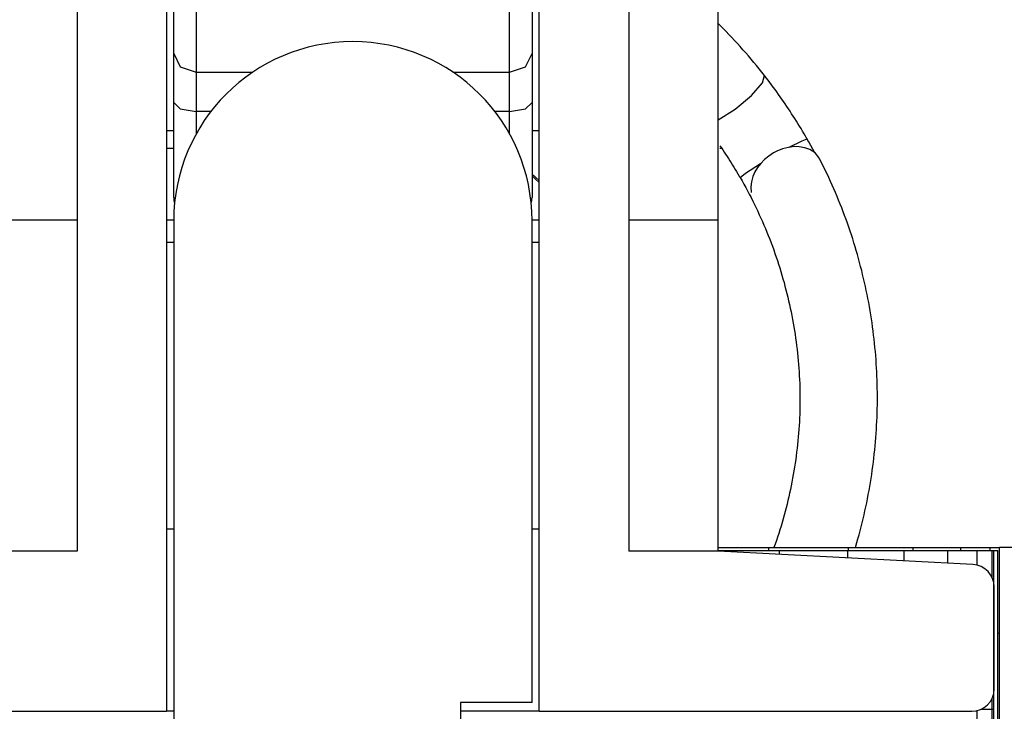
# Model space of a CAD drawing. Extents: x -169 to 6736, y -208 to 3022.
# Tile 156 of 256: x 1709.937 to 1711.31, y 409.941 to 410.906. Entities that reach past the tile are written whole.
import ezdxf

# ---------------------------------------------------------------- set-up
doc = ezdxf.new("R2010")
doc.units = 0
doc.header["$MEASUREMENT"] = 0
doc.header["$PDSIZE"] = 1
doc.layers.get('DEFPOINTS').update_dxf_attribs({"linetype": 'CONTINUOUS'})
doc.layers.add('DIM', color=3, linetype='CONTINUOUS')
doc.layers.add('SPILL-BUCKET', color=1, linetype='CONTINUOUS')
doc.styles.add('SIMPLEX', font='simplex')
doc.dimstyles.new('DIM64', dxfattribs={"dimscale": 64, "dimtxt": 0.09375, "dimasz": 0.09375, "dimexe": 0.0625, "dimexo": 0.0625, "dimgap": 0.046875, "dimtad": 1, "dimdec": 4, "dimzin": 3, "dimdsep": 46, "dimlunit": 4, "dimtxsty": 'SIMPLEX', "dimcen": 0, "dimclrd": 256, "dimclre": 256, "dimclrt": 256, "dimadec": 0, "dimazin": 0, "dimtfac": 1, "dimtdec": 4, "dimtmove": 0, "dimatfit": 3, "dimfxl": 1, "dimfrac": 2, "dimtolj": 1, "dimtzin": 0, "dimarcsym": 0})

# ---------------------------------------------------------------- blocks, each defined once
blk = doc.blocks.new('*D17')
at = {"layer": 'DEFPOINTS', "color": 0, "transparency": 16777216}
for p in [(1422.4289, 414.2886), (2052.1541, 410.0074), (1422.4289, 136.5159)]:
    blk.add_point(p, dxfattribs=at)
at = {"layer": 'DIM', "lineweight": -2, "transparency": 16777216}
for p, q in [((1422.4289, 410.2886), (1422.4289, 132.5159)), ((2052.1541, 406.0074), (2052.1541, 132.5159)), ((2046.1541, 136.5159), (1428.4289, 136.5159))]:
    blk.add_line(p, q, dxfattribs=at)
at = {"layer": 'DIM', "transparency": 16777216}
for points in [[(1428.4289, 137.5159), (1428.4289, 135.5159), (1422.4289, 136.5159)], [(2046.1541, 137.5159), (2046.1541, 135.5159), (2052.1541, 136.5159)]]:
    blk.add_solid(points, dxfattribs=at)
at = {"layer": 'DIM', "transparency": 16777216, "insert": (1737.2915, 144.0873), "char_height": 6, "attachment_point": 5, "style": 'SIMPLEX'}
blk.add_mtext('\\A1;52\'-5 3/4" (F.V. TANK SLAB)', dxfattribs=at)

msp = doc.modelspace()

# ---------------------------------------------------------------- linework, layer by layer
at = {"layer": 'SPILL-BUCKET', "color": 1, "linetype": 'Continuous'}
for p, q in [((1710.14159, 411.62786), (1710.14159, 410.19584)), ((1710.66123, 410.19584), (1710.66123, 411.62786)), ((1710.01667, 411.50295), (1710.01667, 410.16442)), ((1710.78615, 411.50295), (1710.78615, 410.16442)), ((1710.91106, 410.16442), (1710.91106, 411.50295)), ((1709.89176, 410.62697), (1710.01667, 410.62697)), ((1710.14159, 410.62655), (1710.15159, 410.62655)), ((1710.65123, 410.62655), (1710.66123, 410.62655)), ((1710.78615, 410.62697), (1710.91106, 410.62697)), ((1710.15158, 410.59532), (1710.14159, 410.59532)), ((1710.66123, 410.59532), (1710.65124, 410.59532)), ((1710.14159, 410.19584), (1710.14159, 409.94101)), ((1710.14159, 410.19584), (1710.1441, 410.19584)), ((1710.1441, 410.19584), (1710.15158, 410.19584)), ((1710.65124, 410.19584), (1710.65872, 410.19584)), ((1710.65872, 410.19584), (1710.66123, 410.19584)), ((1710.66123, 409.94101), (1710.66123, 410.19584)), ((1710.01667, 410.16442), (1709.89176, 410.16442)), ((1710.91106, 410.16442), (1710.78615, 410.16442)), ((1711.2662, 410.14581), (1710.91106, 410.16442)), ((1711.2958, 409.97224), (1711.2958, 410.11462)), ((1709.53825, 409.94101), (1710.14159, 409.94101)), ((1710.1441, 409.94101), (1710.14159, 409.94101)), ((1710.15158, 409.94101), (1710.1441, 409.94101)), ((1710.59727, 409.94101), (1710.55129, 409.94101)), ((1710.63211, 409.94101), (1710.59727, 409.94101)), ((1710.65385, 409.94101), (1710.63211, 409.94101)), ((1710.66123, 409.94101), (1710.65385, 409.94101)), ((1710.66123, 409.94101), (1711.26457, 409.94101))]:
    msp.add_line(p, q, dxfattribs=at)
at = {"layer": 'SPILL-BUCKET', "linetype": 'Continuous'}
for p, q in [((1710.18281, 410.95517), (1710.18281, 410.88958)), ((1710.62001, 410.88958), (1710.62001, 410.95517)), ((1710.15158, 410.85883), (1710.15158, 410.92061)), ((1710.65124, 410.92061), (1710.65124, 410.85883)), ((1710.91783, 410.89383), (1710.91107, 410.90062)), ((1710.18281, 410.88958), (1710.18281, 410.83284)), ((1710.62001, 410.83284), (1710.62001, 410.88958)), ((1710.92187, 410.88969), (1710.91783, 410.89383)), ((1710.92588, 410.88551), (1710.92187, 410.88969)), ((1710.92986, 410.8813), (1710.92588, 410.88551)), ((1710.93381, 410.87706), (1710.92986, 410.8813)), ((1710.93773, 410.87279), (1710.93381, 410.87706)), ((1710.94162, 410.86848), (1710.93773, 410.87279)), ((1710.94547, 410.86415), (1710.94162, 410.86848)), ((1710.15158, 410.85883), (1710.16073, 410.84045)), ((1710.15158, 410.82874), (1710.15158, 410.85883)), ((1710.64209, 410.84045), (1710.65124, 410.85883)), ((1710.65124, 410.85883), (1710.65124, 410.82874)), ((1710.9493, 410.85978), (1710.94547, 410.86415)), ((1710.95309, 410.85539), (1710.9493, 410.85978)), ((1710.95685, 410.85096), (1710.95309, 410.85539)), ((1710.96058, 410.8465), (1710.95685, 410.85096)), ((1710.96427, 410.84202), (1710.96058, 410.8465)), ((1710.96793, 410.8375), (1710.96427, 410.84202)), ((1710.15158, 410.79035), (1710.15158, 410.82874)), ((1710.16073, 410.84045), (1710.18281, 410.83284)), ((1710.18281, 410.83284), (1710.26198, 410.83284)), ((1710.18281, 410.83284), (1710.18281, 410.80877)), ((1710.54084, 410.83284), (1710.62001, 410.83284)), ((1710.62001, 410.83284), (1710.64209, 410.84045)), ((1710.62001, 410.80877), (1710.62001, 410.83284)), ((1710.65124, 410.82874), (1710.65124, 410.79035)), ((1710.97156, 410.83295), (1710.96793, 410.8375)), ((1710.97352, 410.83047), (1710.97156, 410.83295)), ((1710.97269, 410.81779), (1710.97548, 410.82797)), ((1710.97548, 410.82797), (1710.97352, 410.83047)), ((1710.97675, 410.82632), (1710.97548, 410.82797)), ((1710.95744, 410.80041), (1710.97269, 410.81779)), ((1710.97803, 410.82467), (1710.97675, 410.82632)), ((1710.98048, 410.82147), (1710.97803, 410.82467)), ((1710.98292, 410.81824), (1710.98048, 410.82147)), ((1710.98535, 410.81499), (1710.98292, 410.81824)), ((1710.98776, 410.81173), (1710.98535, 410.81499)), ((1710.18281, 410.80877), (1710.18281, 410.77807)), ((1710.62001, 410.77807), (1710.62001, 410.80877)), ((1710.9345, 410.78128), (1710.95744, 410.80041)), ((1710.99016, 410.80846), (1710.98776, 410.81173)), ((1710.99255, 410.80516), (1710.99016, 410.80846)), ((1710.99492, 410.80185), (1710.99255, 410.80516)), ((1710.99727, 410.79852), (1710.99492, 410.80185)), ((1710.15158, 410.74623), (1710.15158, 410.79035)), ((1710.15158, 410.79035), (1710.16073, 410.78166)), ((1710.64209, 410.78166), (1710.65124, 410.79035)), ((1710.65124, 410.79035), (1710.65124, 410.74623)), ((1710.99961, 410.79518), (1710.99727, 410.79852)), ((1711.00193, 410.79182), (1710.99961, 410.79518)), ((1711.00424, 410.78845), (1711.00193, 410.79182)), ((1711.00653, 410.78506), (1711.00424, 410.78845)), ((1710.16073, 410.78166), (1710.18281, 410.77807)), ((1710.18281, 410.77807), (1710.18281, 410.76199)), ((1710.20354, 410.77807), (1710.18281, 410.77807)), ((1710.62001, 410.77807), (1710.59928, 410.77807)), ((1710.62001, 410.77807), (1710.64209, 410.78166)), ((1710.62001, 410.76199), (1710.62001, 410.77807)), ((1710.91106, 410.76639), (1710.9345, 410.78128)), ((1711.00881, 410.78166), (1711.00653, 410.78506)), ((1711.01107, 410.77825), (1711.00881, 410.78166)), ((1711.01331, 410.77482), (1711.01107, 410.77825)), ((1711.01553, 410.77138), (1711.01331, 410.77482)), ((1710.18281, 410.76199), (1710.18281, 410.74649)), ((1710.62001, 410.74649), (1710.62001, 410.76199)), ((1711.01774, 410.76792), (1711.01553, 410.77138)), ((1711.01993, 410.76446), (1711.01774, 410.76792)), ((1711.02211, 410.76098), (1711.01993, 410.76446)), ((1711.02426, 410.75749), (1711.02211, 410.76098)), ((1710.14159, 410.75146), (1710.15158, 410.75146)), ((1710.15158, 410.72427), (1710.15158, 410.75196)), ((1710.15158, 410.70915), (1710.15158, 410.74623)), ((1710.65123, 410.75146), (1710.66122, 410.75146)), ((1710.65124, 410.75206), (1710.65124, 410.74655)), ((1710.65124, 410.74655), (1710.65124, 410.7304)), ((1710.65124, 410.74623), (1710.65124, 410.70915)), ((1711.0264, 410.75398), (1711.02426, 410.75749)), ((1711.02852, 410.75047), (1711.0264, 410.75398)), ((1711.03062, 410.74695), (1711.02852, 410.75047)), ((1711.0327, 410.74342), (1711.03062, 410.74695)), ((1711.01007, 410.72809), (1711.02786, 410.7372)), ((1711.02786, 410.7372), (1711.03489, 410.73966)), ((1711.0338, 410.74154), (1711.0327, 410.74342)), ((1711.03489, 410.73966), (1711.0338, 410.74154)), ((1711.03609, 410.73757), (1711.03489, 410.73966)), ((1711.03729, 410.73547), (1711.03609, 410.73757)), ((1711.04011, 410.73047), (1711.03729, 410.73547)), ((1710.14624, 410.72642), (1710.14124, 410.72642)), ((1710.15124, 410.72642), (1710.14624, 410.72642)), ((1710.15158, 410.72102), (1710.15158, 410.72427)), ((1710.65124, 410.7304), (1710.65124, 410.72063)), ((1710.91559, 410.72642), (1710.91317, 410.72642)), ((1710.91332, 410.73021), (1710.91533, 410.72726)), ((1710.91533, 410.72726), (1710.91733, 410.7243)), ((1710.91733, 410.7243), (1710.91932, 410.72132)), ((1710.91932, 410.72132), (1710.92129, 410.71833)), ((1710.92129, 410.71833), (1710.92325, 410.71533)), ((1710.98817, 410.72004), (1710.98164, 410.71579)), ((1710.99256, 410.72237), (1710.98817, 410.72004)), ((1711.00079, 410.72574), (1710.99256, 410.72237)), ((1711.00875, 410.72787), (1711.00079, 410.72574)), ((1711.01665, 410.72889), (1711.00875, 410.72787)), ((1711.02389, 410.72883), (1711.01665, 410.72889)), ((1711.0319, 410.72744), (1711.02389, 410.72883)), ((1711.03872, 410.72487), (1711.0319, 410.72744)), ((1711.04593, 410.72003), (1711.03872, 410.72487)), ((1711.04289, 410.72546), (1711.04011, 410.73047)), ((1711.04577, 410.72016), (1711.04289, 410.72546)), ((1711.05112, 410.71395), (1711.04593, 410.72003)), ((1710.15158, 410.68114), (1710.15158, 410.70915)), ((1710.65124, 410.70915), (1710.65124, 410.68114)), ((1710.92325, 410.71533), (1710.9252, 410.71231)), ((1710.9252, 410.71231), (1710.92713, 410.70928)), ((1710.92713, 410.70928), (1710.92905, 410.70624)), ((1710.92905, 410.70624), (1710.93094, 410.70319)), ((1710.94887, 410.69172), (1710.97007, 410.70516)), ((1710.97033, 410.70545), (1710.96586, 410.69971)), ((1710.97552, 410.71077), (1710.97033, 410.70545)), ((1710.98164, 410.71579), (1710.97552, 410.71077)), ((1711.05232, 410.7114), (1711.05112, 410.71395)), ((1711.05254, 410.71147), (1711.05252, 410.71151)), ((1711.05257, 410.71142), (1711.05254, 410.71147)), ((1711.05518, 410.70632), (1711.05257, 410.71142)), ((1711.05772, 410.70118), (1711.05518, 410.70632)), ((1710.65633, 410.68628), (1710.65124, 410.69057)), ((1710.93094, 410.70319), (1710.93283, 410.70013)), ((1710.93283, 410.70013), (1710.9347, 410.69706)), ((1710.9347, 410.69706), (1710.93655, 410.69398)), ((1710.93655, 410.69398), (1710.93838, 410.69089)), ((1710.93838, 410.69089), (1710.9402, 410.6878)), ((1710.94146, 410.68562), (1710.94887, 410.69172)), ((1710.96212, 410.69355), (1710.95929, 410.68724)), ((1710.96586, 410.69971), (1710.96212, 410.69355)), ((1711.06023, 410.69602), (1711.05772, 410.70118)), ((1711.06271, 410.69085), (1711.06023, 410.69602)), ((1711.06515, 410.68565), (1711.06271, 410.69085)), ((1710.15158, 410.6637), (1710.15158, 410.68114)), ((1710.65124, 410.68802), (1710.65633, 410.68363)), ((1710.65124, 410.68114), (1710.65124, 410.6637)), ((1710.66123, 410.68178), (1710.65633, 410.68628)), ((1710.65633, 410.68363), (1710.66123, 410.67902)), ((1710.9402, 410.6878), (1710.94083, 410.68671)), ((1710.94083, 410.68671), (1710.94146, 410.68563)), ((1710.94146, 410.68563), (1710.94279, 410.68331)), ((1710.94279, 410.68331), (1710.94412, 410.68099)), ((1710.94412, 410.68099), (1710.94671, 410.67637)), ((1710.94671, 410.67637), (1710.94926, 410.67173)), ((1710.95719, 410.67997), (1710.95632, 410.67283)), ((1710.95929, 410.68724), (1710.95719, 410.67997)), ((1711.06754, 410.68044), (1711.06515, 410.68565)), ((1711.06989, 410.67521), (1711.06754, 410.68044)), ((1710.15158, 410.65778), (1710.15158, 410.6637)), ((1710.65124, 410.6637), (1710.65124, 410.65778)), ((1710.94926, 410.67173), (1710.95177, 410.66707)), ((1710.95177, 410.66707), (1710.95425, 410.66239)), ((1710.95425, 410.66239), (1710.95668, 410.65768)), ((1710.95632, 410.67283), (1710.95684, 410.66485)), ((1711.07221, 410.66996), (1711.06989, 410.67521)), ((1711.07448, 410.66469), (1711.07221, 410.66996)), ((1711.0767, 410.65941), (1711.07448, 410.66469)), ((1710.95668, 410.65768), (1710.95907, 410.65296)), ((1710.95907, 410.65296), (1710.96143, 410.64822)), ((1711.07889, 410.65411), (1711.0767, 410.65941)), ((1711.08104, 410.64878), (1711.07889, 410.65411)), ((1711.08314, 410.64345), (1711.08104, 410.64878)), ((1710.96143, 410.64822), (1710.96374, 410.64346)), ((1710.96374, 410.64346), (1710.96601, 410.63867)), ((1710.96601, 410.63867), (1710.96824, 410.63387)), ((1711.0852, 410.6381), (1711.08314, 410.64345)), ((1711.08722, 410.63273), (1711.0852, 410.6381)), ((1710.96824, 410.63387), (1710.97043, 410.62905)), ((1710.97043, 410.62905), (1710.97258, 410.62421)), ((1710.97258, 410.62421), (1710.97468, 410.61936)), ((1711.0892, 410.62735), (1711.08722, 410.63273)), ((1711.09113, 410.62195), (1711.0892, 410.62735)), ((1711.09302, 410.61653), (1711.09113, 410.62195)), ((1710.97468, 410.61936), (1710.97675, 410.61448)), ((1710.97675, 410.61448), (1710.97878, 410.60959)), ((1710.97878, 410.60959), (1710.98076, 410.60468)), ((1711.09487, 410.6111), (1711.09302, 410.61653)), ((1711.09668, 410.60566), (1711.09487, 410.6111)), ((1710.98076, 410.60468), (1710.9827, 410.59975)), ((1710.9827, 410.59975), (1710.9846, 410.59481)), ((1710.9846, 410.59481), (1710.98645, 410.58985)), ((1711.09844, 410.6002), (1711.09668, 410.60566)), ((1711.10016, 410.59473), (1711.09844, 410.6002)), ((1711.10184, 410.58925), (1711.10016, 410.59473)), ((1710.98645, 410.58985), (1710.98827, 410.58488)), ((1710.98827, 410.58488), (1710.99004, 410.57989)), ((1710.99004, 410.57989), (1710.99177, 410.57489)), ((1711.10348, 410.58375), (1711.10184, 410.58925)), ((1711.10507, 410.57824), (1711.10348, 410.58375)), ((1710.99177, 410.57489), (1710.99345, 410.56987)), ((1710.99345, 410.56987), (1710.9951, 410.56484)), ((1711.10662, 410.57272), (1711.10507, 410.57824)), ((1711.10812, 410.56719), (1711.10662, 410.57272)), ((1711.10958, 410.56164), (1711.10812, 410.56719)), ((1710.9951, 410.56484), (1710.9967, 410.5598)), ((1710.9967, 410.5598), (1710.99825, 410.55474)), ((1710.99825, 410.55474), (1710.99977, 410.54966)), ((1711.111, 410.55609), (1711.10958, 410.56164)), ((1711.11237, 410.55052), (1711.111, 410.55609)), ((1710.99977, 410.54966), (1711.00124, 410.54458)), ((1711.00124, 410.54458), (1711.00267, 410.53948)), ((1711.00267, 410.53948), (1711.00405, 410.53437)), ((1711.1137, 410.54494), (1711.11237, 410.55052)), ((1711.11499, 410.53935), (1711.1137, 410.54494)), ((1711.11623, 410.53375), (1711.11499, 410.53935)), ((1711.00405, 410.53437), (1711.00539, 410.52925)), ((1711.00539, 410.52925), (1711.00669, 410.52412)), ((1711.11742, 410.52814), (1711.11623, 410.53375)), ((1711.11858, 410.52253), (1711.11742, 410.52814)), ((1711.00669, 410.52412), (1711.00794, 410.51898)), ((1711.00794, 410.51898), (1711.00915, 410.51382)), ((1711.00915, 410.51382), (1711.01032, 410.50866)), ((1711.11969, 410.5169), (1711.11858, 410.52253)), ((1711.12075, 410.51126), (1711.11969, 410.5169)), ((1711.12177, 410.50562), (1711.12075, 410.51126)), ((1711.01032, 410.50866), (1711.01144, 410.50349)), ((1711.01144, 410.50349), (1711.01252, 410.4983)), ((1711.01252, 410.4983), (1711.01355, 410.49311)), ((1711.12275, 410.49997), (1711.12177, 410.50562)), ((1711.12368, 410.49431), (1711.12275, 410.49997)), ((1711.01355, 410.49311), (1711.01454, 410.48791)), ((1711.01454, 410.48791), (1711.01548, 410.48271)), ((1711.12457, 410.48865), (1711.12368, 410.49431)), ((1711.12541, 410.48298), (1711.12457, 410.48865)), ((1711.01548, 410.48271), (1711.01638, 410.47749)), ((1711.01638, 410.47749), (1711.01724, 410.47226)), ((1711.01724, 410.47226), (1711.01805, 410.46704)), ((1711.12621, 410.4773), (1711.12541, 410.48298)), ((1711.12696, 410.47161), (1711.12621, 410.4773)), ((1711.12767, 410.46592), (1711.12696, 410.47161)), ((1711.01805, 410.46704), (1711.01881, 410.4618)), ((1711.01881, 410.4618), (1711.01954, 410.45656)), ((1711.01954, 410.45656), (1711.02021, 410.4513)), ((1711.12833, 410.46023), (1711.12767, 410.46592)), ((1711.12895, 410.45453), (1711.12833, 410.46023)), ((1711.02021, 410.4513), (1711.02085, 410.44605)), ((1711.02085, 410.44605), (1711.02143, 410.44079)), ((1711.12953, 410.44882), (1711.12895, 410.45453)), ((1711.13006, 410.44311), (1711.12953, 410.44882)), ((1711.13054, 410.4374), (1711.13006, 410.44311)), ((1711.02143, 410.44079), (1711.02198, 410.43552)), ((1711.02198, 410.43552), (1711.02247, 410.43026)), ((1711.02247, 410.43026), (1711.02293, 410.42498)), ((1711.13098, 410.43168), (1711.13054, 410.4374)), ((1711.13137, 410.42596), (1711.13098, 410.43168)), ((1711.02293, 410.42498), (1711.02333, 410.4197)), ((1711.02333, 410.4197), (1711.0237, 410.41443)), ((1711.13172, 410.42024), (1711.13137, 410.42596)), ((1711.13203, 410.41451), (1711.13172, 410.42024)), ((1711.0237, 410.41443), (1711.02401, 410.40914)), ((1711.02401, 410.40914), (1711.02429, 410.40386)), ((1711.02429, 410.40386), (1711.02452, 410.39857)), ((1711.13229, 410.40878), (1711.13203, 410.41451)), ((1711.1325, 410.40305), (1711.13229, 410.40878)), ((1711.13267, 410.39732), (1711.1325, 410.40305)), ((1711.02452, 410.39857), (1711.0247, 410.39328)), ((1711.0247, 410.39328), (1711.02484, 410.38799)), ((1711.02484, 410.38799), (1711.02497, 410.37838)), ((1711.1328, 410.39159), (1711.13267, 410.39732)), ((1711.13287, 410.38586), (1711.1328, 410.39159)), ((1711.02497, 410.37838), (1711.02494, 410.37136)), ((1711.13284, 410.36865), (1711.1329, 410.37439)), ((1711.13291, 410.38012), (1711.13287, 410.38586)), ((1711.1329, 410.37439), (1711.13291, 410.38012)), ((1711.02473, 410.36077), (1711.02455, 410.35548)), ((1711.02485, 410.36606), (1711.02473, 410.36077)), ((1711.02494, 410.37136), (1711.02485, 410.36606)), ((1711.13259, 410.35719), (1711.13274, 410.36292)), ((1711.13274, 410.36292), (1711.13284, 410.36865)), ((1711.02433, 410.35019), (1711.02406, 410.34491)), ((1711.02455, 410.35548), (1711.02433, 410.35019)), ((1711.13216, 410.34573), (1711.1324, 410.35146)), ((1711.1324, 410.35146), (1711.13259, 410.35719)), ((1711.0234, 410.33434), (1711.023, 410.32907)), ((1711.02375, 410.33963), (1711.0234, 410.33434)), ((1711.02406, 410.34491), (1711.02375, 410.33963)), ((1711.13118, 410.32855), (1711.13156, 410.33427)), ((1711.13156, 410.33427), (1711.13188, 410.34)), ((1711.13188, 410.34), (1711.13216, 410.34573)), ((1711.02256, 410.32379), (1711.02206, 410.31852)), ((1711.023, 410.32907), (1711.02256, 410.32379)), ((1711.13031, 410.31712), (1711.13077, 410.32283)), ((1711.13077, 410.32283), (1711.13118, 410.32855)), ((1711.02095, 410.308), (1711.02032, 410.30274)), ((1711.02153, 410.31326), (1711.02095, 410.308)), ((1711.02206, 410.31852), (1711.02153, 410.31326)), ((1711.12865, 410.3), (1711.12925, 410.3057)), ((1711.12925, 410.3057), (1711.1298, 410.31141)), ((1711.1298, 410.31141), (1711.13031, 410.31712)), ((1711.01894, 410.29224), (1711.01818, 410.28701)), ((1711.01966, 410.29749), (1711.01894, 410.29224)), ((1711.02032, 410.30274), (1711.01966, 410.29749)), ((1711.12733, 410.2886), (1711.12801, 410.2943)), ((1711.12801, 410.2943), (1711.12865, 410.3)), ((1711.01738, 410.28178), (1711.01653, 410.27655)), ((1711.01818, 410.28701), (1711.01738, 410.28178)), ((1711.12582, 410.27723), (1711.12659, 410.28292)), ((1711.12659, 410.28292), (1711.12733, 410.2886)), ((1711.0147, 410.26612), (1711.01372, 410.26092)), ((1711.01564, 410.27133), (1711.0147, 410.26612)), ((1711.01653, 410.27655), (1711.01564, 410.27133)), ((1711.12322, 410.26023), (1711.12413, 410.26589)), ((1711.12413, 410.26589), (1711.125, 410.27156)), ((1711.125, 410.27156), (1711.12582, 410.27723)), ((1711.01163, 410.25054), (1711.01051, 410.24537)), ((1711.0127, 410.25573), (1711.01163, 410.25054)), ((1711.01372, 410.26092), (1711.0127, 410.25573)), ((1711.12127, 410.24893), (1711.12227, 410.25458)), ((1711.12227, 410.25458), (1711.12322, 410.26023)), ((1711.00936, 410.24021), (1711.00815, 410.23505)), ((1711.01051, 410.24537), (1711.00936, 410.24021)), ((1711.11801, 410.23204), (1711.11914, 410.23766)), ((1711.11914, 410.23766), (1711.12023, 410.24329)), ((1711.12023, 410.24329), (1711.12127, 410.24893)), ((1711.00562, 410.22477), (1711.00429, 410.21965)), ((1711.00691, 410.22991), (1711.00562, 410.22477)), ((1711.00815, 410.23505), (1711.00691, 410.22991)), ((1711.11562, 410.22082), (1711.11684, 410.22642)), ((1711.11684, 410.22642), (1711.11801, 410.23204)), ((1711.00149, 410.20944), (1711.00002, 410.20435)), ((1711.00291, 410.21454), (1711.00149, 410.20944)), ((1711.00429, 410.21965), (1711.00291, 410.21454)), ((1711.1117, 410.20407), (1711.11305, 410.20964)), ((1711.11305, 410.20964), (1711.11435, 410.21523)), ((1711.11435, 410.21523), (1711.11562, 410.22082)), ((1710.99852, 410.19928), (1710.99697, 410.19421)), ((1711.00002, 410.20435), (1710.99852, 410.19928)), ((1711.10886, 410.19296), (1711.1103, 410.19851)), ((1711.1103, 410.19851), (1711.1117, 410.20407)), ((1710.99374, 410.18413), (1710.99206, 410.17911)), ((1710.99538, 410.18917), (1710.99374, 410.18413)), ((1710.99697, 410.19421), (1710.99538, 410.18917)), ((1711.10428, 410.17637), (1711.10585, 410.18189)), ((1711.10585, 410.18189), (1711.10738, 410.18742)), ((1711.10738, 410.18742), (1711.10886, 410.19296)), ((1710.99034, 410.17411), (1710.98868, 410.16941)), ((1710.99206, 410.17911), (1710.99034, 410.17411)), ((1711.10224, 410.16942), (1711.10428, 410.17637))]:
    msp.add_line(p, q, dxfattribs=at)
at = {"layer": 'SPILL-BUCKET', "color": 7, "linetype": 'Continuous'}
for p, q in [((1710.15158, 410.62555), (1710.15158, 409.57851)), ((1710.65124, 409.95326), (1710.65124, 410.62555)), ((1710.91106, 410.16942), (1711.30329, 410.16942)), ((1710.98113, 410.16942), (1710.98113, 410.16523)), ((1711.09229, 410.16942), (1711.09229, 410.16523)), ((1711.18246, 410.16942), (1711.18246, 410.16523)), ((1711.2489, 410.16942), (1711.2489, 410.16523)), ((1711.28959, 410.16942), (1711.28959, 410.16523)), ((1711.30329, 407.89597), (1711.30329, 410.16942)), ((1711.32628, 410.16942), (1711.30329, 410.16942)), ((1710.91106, 410.16526), (1711.2953, 410.16526)), ((1710.99614, 410.16526), (1710.99614, 410.15994)), ((1711.09104, 410.16526), (1711.09104, 410.15497)), ((1711.16977, 410.16526), (1711.16977, 410.15086)), ((1711.23049, 410.16526), (1711.23049, 410.14767)), ((1711.27179, 410.16526), (1711.27179, 410.14498)), ((1711.29268, 410.16526), (1711.29268, 410.1282)), ((1711.2953, 407.89597), (1711.2953, 410.16526)), ((1711.2953, 410.16526), (1711.30079, 410.16526)), ((1711.30079, 407.89597), (1711.30079, 410.16526)), ((1711.30079, 410.05018), (1711.30267, 410.05018)), ((1711.30267, 410.05018), (1711.30329, 410.05018)), ((1710.65124, 409.95326), (1710.55131, 409.95326)), ((1710.55131, 409.95326), (1710.55131, 409.70343)), ((1711.29268, 409.95861), (1711.29268, 408.05161)), ((1711.27179, 409.94184), (1711.27179, 408.05161)), ((1711.2776, 409.94386), (1711.29086, 409.94386)), ((1711.29086, 409.94386), (1711.2953, 409.94386))]:
    msp.add_line(p, q, dxfattribs=at)
msp.add_arc((1710.40141, 410.62555), 0.24983, 0, 180, dxfattribs=at)
at = {"layer": 'SPILL-BUCKET', "linetype": 'Continuous'}
for centre, start, end in [((1710.18281, 410.65778), 180, 195.54328), ((1710.62001, 410.65778), 344.45672, 0)]:
    msp.add_arc(centre, 0.03123, start, end, dxfattribs=at)
at = {"layer": 'SPILL-BUCKET', "color": 1, "linetype": 'Continuous'}
for centre, start, end in [((1711.26457, 410.11462), 0, 87), ((1711.26457, 409.97224), 270, 0)]:
    msp.add_arc(centre, 0.03123, start, end, dxfattribs=at)

# ---------------------------------------------------------------- dimensions: what is measured, and where the dimension line sits
at = {"layer": 'DIM'}
dim = msp.add_linear_dim(base=(1422.42894, 136.51592), p1=(2052.15406, 410.00736), p2=(1422.42894, 414.28861), angle=180, text='<> (F.V. TANK SLAB)', dimstyle='DIM64', dxfattribs=at)
dim.commit()
dim.dimension.update_dxf_attribs({"geometry": '*D17', "text_midpoint": (1737.2915, 144.08735)})

doc.saveas('drawing.dxf')
